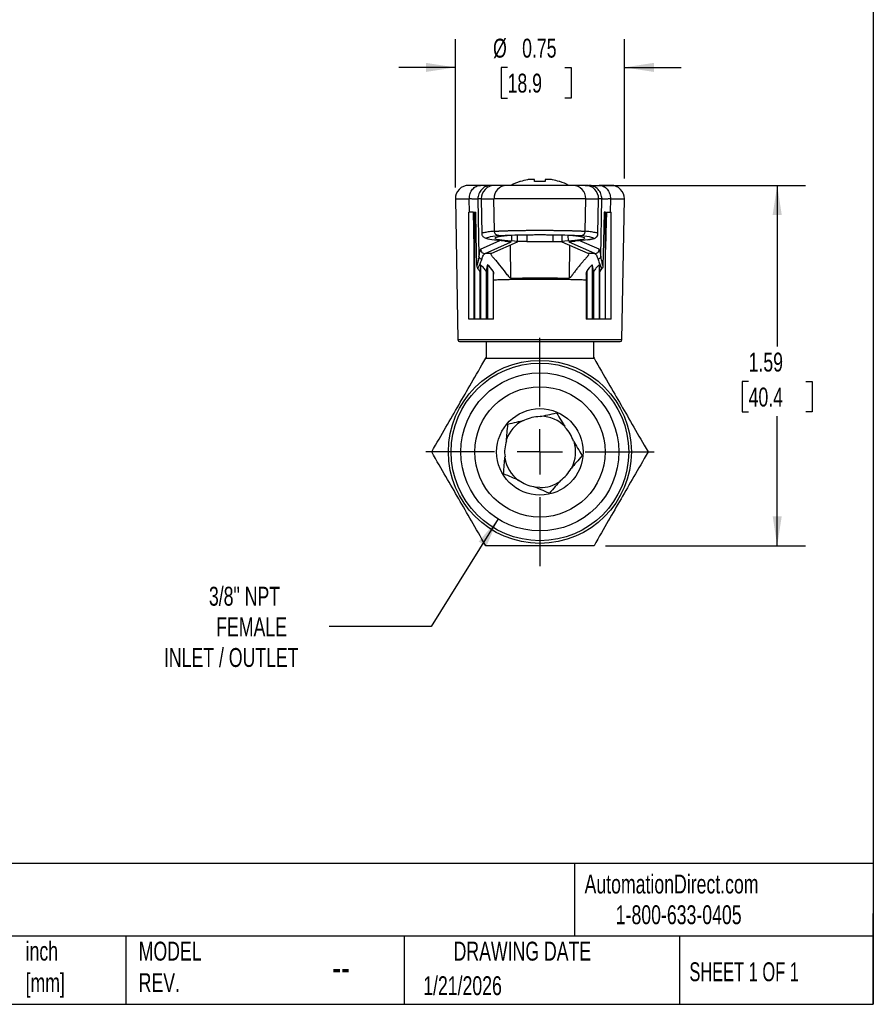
# Model space of a CAD drawing. Header units: inches. Extents: x 0.2 to 10.8, y 0.2 to 8.2.
# Tile 2 of 3: x 7 to 10.8, y 0.2 to 4.6. Entities that reach past the tile are written whole.
import ezdxf

# ---------------------------------------------------------------- set-up
doc = ezdxf.new("R2010")
doc.units = ezdxf.units.IN
doc.header["$MEASUREMENT"] = 0
doc.linetypes.add('SLD-Center', pattern=[0.75, 0.6, -0.05, 0.05, -0.05])
doc.linetypes.add('SLD-Solid', pattern=[0])
doc.layers.add('CENTER', color=40, linetype='SLD-Center')
doc.layers.add('DIMENSIONS', color=140, linetype='SLD-Solid', lineweight=25)
doc.layers.add('TEXT', color=140, linetype='SLD-Solid', lineweight=25)
doc.styles.add('SLDTEXTSTYLE0', font='TXT', dxfattribs={"width": 0.7})
doc.styles.add('SLDTEXTSTYLE1', font='TXT', dxfattribs={"width": 0.65})
doc.dimstyles.new('SLDDIMSTYLE0', dxfattribs={"dimtxt": 0.084961, "dimasz": 0.13, "dimexe": 0, "dimexo": 0.0625, "dimgap": 0.02124, "dimtad": 0, "dimtih": 1, "dimtoh": 1, "dimrnd": 1e-09, "dimdsep": 46, "dimtxsty": 'SLDTEXTSTYLE0', "dimsah": 1, "dimcen": 0.09, "dimadec": 0, "dimazin": 2, "dimtfac": 1, "dimtmove": 0, "dimatfit": 0, "dimfxl": 0, "dimfrac": 2, "dimtolj": 1, "dimtzin": 12, "dimarcsym": 0})
doc.dimstyles.new('SLDDIMSTYLE1', dxfattribs={"dimtxt": 0.084961, "dimasz": 0.13, "dimexe": 0, "dimexo": 0.0625, "dimgap": 0.02124, "dimtad": 0, "dimtih": 1, "dimtoh": 1, "dimrnd": 1e-09, "dimzin": 12, "dimdsep": 46, "dimtxsty": 'SLDTEXTSTYLE0', "dimsah": 1, "dimcen": 0.09, "dimadec": 0, "dimazin": 3, "dimtfac": 1, "dimtofl": 0, "dimtmove": 0, "dimatfit": 3, "dimfxl": 0, "dimfrac": 2, "dimtolj": 1, "dimtzin": 12, "dimarcsym": 0})
doc.dimstyles.new('SLDDIMSTYLE3', dxfattribs={"dimtxt": 0.084961, "dimasz": 0.13, "dimexe": 0, "dimexo": 0.0625, "dimgap": 0.02124, "dimtad": 0, "dimtih": 1, "dimtoh": 1, "dimrnd": 1e-09, "dimzin": 12, "dimdsep": 46, "dimtxsty": 'SLDTEXTSTYLE0', "dimsah": 1, "dimcen": 0, "dimadec": 0, "dimazin": 3, "dimtfac": 1, "dimtofl": 0, "dimtmove": 0, "dimatfit": 3, "dimfxl": 0, "dimfrac": 2, "dimtolj": 1, "dimtzin": 12, "dimarcsym": 0})

# ---------------------------------------------------------------- blocks, each defined once
blk = doc.blocks.new('_D_4')
at = {"layer": 'DIMENSIONS'}
for p, q in [((9.5289, 3.8606), (10.451, 3.8606)), ((10.326, 3.8606), (10.326, 3.1506)), ((10.1998, 2.9965), (10.1712, 2.9965)), ((10.1712, 2.9965), (10.1712, 2.8615)), ((10.4522, 2.9965), (10.4808, 2.9965)), ((10.4808, 2.9965), (10.4808, 2.8615)), ((10.1712, 2.8615), (10.1998, 2.8615)), ((10.326, 2.272), (10.326, 2.8425)), ((10.4808, 2.8615), (10.4522, 2.8615)), ((9.5678, 2.272), (10.451, 2.272))]:
    blk.add_line(p, q, dxfattribs=at)
for points in [[(10.326, 3.8606), (10.306, 3.7306), (10.346, 3.7306)], [(10.326, 2.272), (10.346, 2.402), (10.306, 2.402)]]:
    blk.add_solid(points, dxfattribs=at)
at = {"layer": 'DIMENSIONS', "char_height": 0.08333, "attachment_point": 1, "style": 'SLDTEXTSTYLE0'}
for s, insert in [('1.59', (10.1998, 3.123)), ('40.4', (10.1998, 2.9689))]:
    blk.add_mtext(s, dxfattribs=dict(at, insert=insert))
blk = doc.blocks.new('_D_5')
at = {"layer": 'DIMENSIONS'}
for p, q in [((8.9061, 3.8505), (8.9061, 4.5056)), ((9.6521, 3.8906), (9.6521, 4.5056)), ((8.9061, 4.3806), (8.6561, 4.3806)), ((9.1365, 4.3806), (9.108, 4.3806)), ((9.108, 4.3806), (9.108, 4.2456)), ((9.389, 4.3806), (9.4175, 4.3806)), ((9.4175, 4.3806), (9.4175, 4.2456)), ((9.6521, 4.3806), (9.9021, 4.3806)), ((9.108, 4.2456), (9.1365, 4.2456)), ((9.4175, 4.2456), (9.389, 4.2456))]:
    blk.add_line(p, q, dxfattribs=at)
for points in [[(8.9061, 4.3806), (8.7761, 4.4006), (8.7761, 4.3606)], [(9.6521, 4.3806), (9.7821, 4.3606), (9.7821, 4.4006)]]:
    blk.add_solid(points, dxfattribs=at)
at = {"layer": 'DIMENSIONS', "char_height": 0.08333, "attachment_point": 1, "style": 'SLDTEXTSTYLE0'}
for s, insert in [('%%c', (9.0724, 4.5071)), ('0.75', (9.2007, 4.5071)), ('18.9', (9.1365, 4.353))]:
    blk.add_mtext(s, dxfattribs=dict(at, insert=insert))
blk = doc.blocks.new('_D_6')
at = {"layer": 'DIMENSIONS'}
for p, q in [((9.0947, 2.3897), (8.7991, 1.9159)), ((8.7991, 1.9159), (8.3496, 1.9159))]:
    blk.add_line(p, q, dxfattribs=at)
blk.add_solid([(9.0947, 2.3897), (9.0089, 2.29), (9.0428, 2.2688)], dxfattribs=at)
at = {"layer": 'DIMENSIONS', "attachment_point": 1, "style": 'SLDTEXTSTYLE0'}
for s, insert, char_height in [('3/8" NPT', (7.819, 2.0908), 0.08333), ('FEMALE', (7.8513, 1.9558), 0.08333), ('INLET / OUTLET', (7.6206, 1.8207), 0.083333)]:
    blk.add_mtext(s, dxfattribs=dict(at, insert=insert, char_height=char_height))
blk = doc.blocks.new('SW_CENTERMARKSYMBOL_0')
at = {"layer": 'CENTER', "color": 0}
for p, q in [((0, 0.2), (0, 0.5035)), ((0, 0), (0, 0.1)), ((-0.2, 0), (-0.5035, 0)), ((0, 0), (-0.1, 0)), ((0, 0), (0, -0.1)), ((0, 0), (0.1, 0)), ((0.2, 0), (0.5035, 0)), ((0, -0.2), (0, -0.5035))]:
    blk.add_line(p, q, dxfattribs=at)

msp = doc.modelspace()

# ---------------------------------------------------------------- linework, layer by layer
for p, q in [((9.1937, 3.8773), (9.1905, 3.8773)), ((9.2544, 3.8868), (9.232, 3.8868)), ((9.2555, 3.8773), (9.2555, 3.8854)), ((9.3027, 3.8773), (9.2555, 3.8773)), ((9.3027, 3.8854), (9.3027, 3.8773)), ((9.3262, 3.8868), (9.3038, 3.8868)), ((9.3677, 3.8773), (9.3645, 3.8773)), ((9.0169, 3.8606), (8.9652, 3.8606)), ((9.0647, 3.8606), (9.0169, 3.8606)), ((9.0791, 3.8606), (9.0647, 3.8606)), ((9.132, 3.8606), (9.0791, 3.8606)), ((9.4257, 3.8606), (9.132, 3.8606)), ((9.4789, 3.8606), (9.4257, 3.8606)), ((9.4789, 3.8606), (9.4935, 3.8606)), ((9.4935, 3.8606), (9.5412, 3.8606)), ((9.593, 3.8606), (9.5412, 3.8606)), ((8.9061, 3.8005), (8.917, 3.1793)), ((8.9061, 3.8005), (8.9676, 3.8005)), ((8.9686, 3.7424), (8.9676, 3.8005)), ((9.0058, 3.8005), (9.0101, 3.5489)), ((9.02, 3.8005), (9.0058, 3.8005)), ((9.02, 3.8005), (9.0227, 3.6473)), ((9.02, 3.8005), (9.0766, 3.8005)), ((9.0789, 3.6581), (9.0766, 3.8005)), ((9.4811, 3.8005), (9.0766, 3.8005)), ((9.4788, 3.6581), (9.4811, 3.8005)), ((9.4811, 3.8005), (9.5379, 3.8005)), ((9.5352, 3.6473), (9.5379, 3.8005)), ((9.5523, 3.8005), (9.5379, 3.8005)), ((9.548, 3.5489), (9.5523, 3.8005)), ((9.5906, 3.8005), (9.5896, 3.7424)), ((9.5906, 3.8005), (9.6521, 3.8005)), ((9.6412, 3.1793), (9.6521, 3.8005)), ((8.9653, 3.27), (8.9653, 3.7424)), ((8.9858, 3.7424), (8.9653, 3.7424)), ((8.9896, 3.7424), (8.99, 3.7424)), ((8.99, 3.7424), (8.99, 3.27)), ((8.99, 3.7424), (8.9961, 3.7424)), ((9.5682, 3.7424), (9.562, 3.7424)), ((9.5682, 3.27), (9.5682, 3.7424)), ((9.5686, 3.7424), (9.5682, 3.7424)), ((9.5723, 3.7424), (9.5929, 3.7424)), ((9.5929, 3.27), (9.5929, 3.7424)), ((9.0176, 3.5789), (9.1028, 3.617)), ((9.0372, 3.5596), (9.1499, 3.61)), ((9.1792, 3.6104), (9.0656, 3.5601)), ((9.1537, 3.6396), (9.1533, 3.6157)), ((9.1802, 3.6112), (9.1807, 3.6406)), ((9.2217, 3.6125), (9.1802, 3.6125)), ((9.2217, 3.6415), (9.2217, 3.6125)), ((9.2217, 3.6125), (9.3365, 3.6125)), ((9.3365, 3.6415), (9.3365, 3.6125)), ((9.3365, 3.6125), (9.3762, 3.6125)), ((9.3757, 3.6407), (9.3763, 3.6112)), ((9.4923, 3.5601), (9.3773, 3.6104)), ((9.403, 3.6397), (9.4034, 3.6157)), ((9.5209, 3.5596), (9.4082, 3.61)), ((9.5406, 3.5789), (9.4559, 3.6167)), ((8.9895, 3.27), (8.9895, 3.5784)), ((9.1486, 3.5968), (9.1495, 3.4515)), ((9.4094, 3.5963), (9.4085, 3.4514)), ((9.5687, 3.27), (9.5687, 3.5783)), ((9.4941, 3.5578), (9.4939, 3.5565)), ((9.0146, 3.4798), (9.0146, 3.27)), ((9.0177, 3.5096), (9.0177, 3.27)), ((9.0424, 3.4809), (9.0424, 3.27)), ((9.0479, 3.5106), (9.0479, 3.27)), ((9.0727, 3.4819), (9.0727, 3.27)), ((9.4855, 3.4819), (9.4855, 3.27)), ((9.5102, 3.5106), (9.5102, 3.27)), ((9.5157, 3.4809), (9.5157, 3.27)), ((9.5405, 3.5096), (9.5405, 3.27)), ((9.5436, 3.27), (9.5436, 3.4798)), ((9.0748, 3.27), (9.0748, 3.469)), ((9.4834, 3.469), (9.4834, 3.27)), ((8.9895, 3.27), (8.9653, 3.27)), ((8.99, 3.27), (8.9895, 3.27)), ((9.0146, 3.27), (8.99, 3.27)), ((9.0177, 3.27), (9.0146, 3.27)), ((9.0424, 3.27), (9.0177, 3.27)), ((9.0479, 3.27), (9.0424, 3.27)), ((9.0727, 3.27), (9.0479, 3.27)), ((9.0748, 3.27), (9.0727, 3.27)), ((9.4855, 3.27), (9.4834, 3.27)), ((9.5102, 3.27), (9.4855, 3.27)), ((9.5157, 3.27), (9.5102, 3.27)), ((9.5405, 3.27), (9.5157, 3.27)), ((9.5436, 3.27), (9.5405, 3.27)), ((9.5682, 3.27), (9.5436, 3.27)), ((9.5687, 3.27), (9.5682, 3.27)), ((9.5929, 3.27), (9.5687, 3.27)), ((9.6412, 3.1793), (8.917, 3.1793)), ((8.9248, 3.1716), (9.6333, 3.1716)), ((9.0429, 3.103), (9.0429, 3.1716)), ((9.5153, 3.1716), (9.5153, 3.103)), ((9.0404, 3.0987), (9.0429, 3.103)), ((9.5153, 3.103), (9.5178, 3.0987))]:
    msp.add_line(p, q)
at = {"flags": 128}
for points in [[(8.9895, 3.5784), (8.9874, 3.6702), (8.9858, 3.7424)], [(9.0008, 3.5068), (8.9982, 3.6388), (8.9961, 3.7424)], [(9.562, 3.7424), (9.5594, 3.6105), (9.5574, 3.5068)], [(9.5723, 3.7424), (9.5703, 3.6505), (9.5687, 3.5783)], [(9.1251, 3.6148), (9.1321, 3.6142), (9.1379, 3.6136), (9.1427, 3.613), (9.1464, 3.6124), (9.149, 3.6118), (9.1504, 3.6112), (9.1508, 3.6106), (9.1499, 3.61)], [(9.2791, 2.5279), (9.2576, 2.5293), (9.2546, 2.5298)]]:
    msp.add_lwpolyline(points, dxfattribs=at)
for radius in [0.4035, 0.3917, 0.3484, 0.2874, 0.1909]:
    msp.add_circle((9.2791, 2.6854), radius)
for centre, radius, start, end in [((9.2791, 3.6189), 0.2731, 108.9246, 117.7873), ((9.2791, 3.6189), 0.2721, 101.6867, 108.2857), ((9.2791, 3.6189), 0.2721, 71.7143, 78.3133), ((9.2791, 3.6189), 0.2731, 62.2127, 71.0754), ((8.9652, 3.8015), 0.0591, 90, 181), ((9.0791, 3.8015), 0.0591, 90, 181), ((9.1339, 3.8032), 0.0573, 91.8639, 181.7498), ((9.4239, 3.8033), 0.0573, 358.2424, 88.1273), ((9.4789, 3.8015), 0.0591, 359, 90), ((9.593, 3.8015), 0.0591, 359, 90), ((9.2304, -6.0524), 9.6139, 90.98203, 91.15123), ((9.3277, -6.0556), 9.6171, 88.84879, 89.01906), ((8.9248, 3.1794), 0.00787, 181, 270), ((9.6333, 3.1794), 0.00787, 270, 359), ((9.2791, 2.6854), 0.1575, 118.0584, 159.9339), ((9.2791, 2.6854), 0.1555, 89.8008, 116.1499), ((9.2791, 2.6854), 0.1575, 45.0762, 88.2674), ((9.2791, 2.6854), 0.1555, 17.8008, 44.1499), ((9.2791, 2.6854), 0.1555, 161.8008, 188.1499), ((9.2791, 2.6854), 0.1575, 333.4909, 16.918), ((9.2791, 2.6854), 0.1575, 189.6157, 232.89), ((9.2791, 2.6854), 0.1555, 305.8008, 332.1499), ((9.2791, 2.6854), 0.1555, 233.8008, 260.1499), ((9.2791, 2.6854), 0.1575, 270, 304.0178)]:
    msp.add_arc(centre, radius, start, end)
for centre, major_axis, ratio, start_param, end_param in [((9.132, 3.8015), (0, 0.0591), 0.938842, 1.570797, 1.58825), ((9.4257, 3.8015), (0, 0.0591), 0.93856, 4.694936, 4.71239), ((9.9435, 3.6278), (0.8633, 0), 0.034921, 2.786278, 3.55606), ((9.2791, 3.6365), (0.1545, 0), 0.034921, 0.350061, 2.787932), ((8.8627, 3.6112), (0.3175, 0), 0.034921, 6.204459, 6.697653), ((9.6938, 3.6112), (0.3175, 0), 0.034921, 2.725305, 3.221359), ((8.6138, 3.6279), (0.8633, 0), 0.034921, 5.866897, 6.635018)]:
    msp.add_ellipse(centre, major_axis=major_axis, ratio=ratio, start_param=start_param, end_param=end_param)
for points in [[(9.232, 3.8868), (9.2294, 3.8864), (9.2267, 3.8859), (9.224, 3.8854)], [(9.2555, 3.8854), (9.2555, 3.8859), (9.2551, 3.8864), (9.2544, 3.8868)], [(9.3038, 3.8868), (9.3031, 3.8864), (9.3027, 3.8859), (9.3027, 3.8854)], [(9.3342, 3.8854), (9.3315, 3.8859), (9.3288, 3.8864), (9.3262, 3.8868)], [(8.9676, 3.8005), (8.9676, 3.8008), (8.9676, 3.8012), (8.9676, 3.8015)], [(9.5906, 3.8015), (9.5906, 3.8012), (9.5906, 3.8008), (9.5906, 3.8005)], [(9.0639, 3.5578), (9.0645, 3.559), (9.0651, 3.5598), (9.0656, 3.5601)], [(9.4923, 3.5601), (9.4929, 3.5598), (9.4935, 3.559), (9.4941, 3.5578)], [(9.0226, 3.5336), (9.0191, 3.5349), (9.0129, 3.5392), (9.0103, 3.5456), (9.0101, 3.5489)], [(9.548, 3.5489), (9.5478, 3.5456), (9.5452, 3.5392), (9.5391, 3.5349), (9.5356, 3.5336)], [(9.0008, 3.5068), (9.0009, 3.5018), (9.0022, 3.4966), (9.0053, 3.4928)], [(9.0053, 3.4928), (9.0087, 3.4887), (9.0118, 3.4844), (9.0146, 3.4798)], [(9.0177, 3.5096), (9.0165, 3.5009), (9.0154, 3.491), (9.0146, 3.4798)], [(9.0727, 3.4819), (9.0661, 3.4928), (9.0575, 3.5024), (9.0479, 3.5106)], [(9.0727, 3.4819), (9.0735, 3.4777), (9.0742, 3.4734), (9.0748, 3.469)], [(9.4833, 3.469), (9.4839, 3.4734), (9.4847, 3.4777), (9.4855, 3.4819)], [(9.5102, 3.5106), (9.5007, 3.5024), (9.4921, 3.4928), (9.4855, 3.4819)], [(9.5405, 3.5096), (9.5417, 3.5009), (9.5428, 3.491), (9.5436, 3.4798)], [(9.5436, 3.4798), (9.5463, 3.4844), (9.5495, 3.4887), (9.5529, 3.4928)], [(9.5574, 3.5068), (9.5573, 3.5018), (9.5561, 3.4967), (9.5528, 3.4928)], [(9.1379, 2.8082), (9.1649, 2.8144), (9.188, 2.8197), (9.2106, 2.8249)], [(9.2796, 2.8409), (9.3022, 2.8461), (9.3252, 2.8514), (9.3523, 2.8576)], [(9.3523, 2.8576), (9.3666, 2.8338), (9.3788, 2.8135), (9.3907, 2.7937)], [(9.1314, 2.7339), (9.1334, 2.757), (9.1355, 2.7805), (9.1379, 2.8082)], [(9.4272, 2.7329), (9.4391, 2.713), (9.4512, 2.6928), (9.4655, 2.669)], [(9.1186, 2.589), (9.121, 2.6167), (9.1231, 2.6402), (9.1251, 2.6633)], [(9.4655, 2.669), (9.4473, 2.648), (9.4318, 2.6302), (9.4166, 2.6127)], [(9.1872, 2.5599), (9.1659, 2.5689), (9.1442, 2.5782), (9.1186, 2.589)], [(9.3211, 2.503), (9.2956, 2.5138), (9.2738, 2.5231), (9.2525, 2.5321)], [(9.3701, 2.5592), (9.3549, 2.5418), (9.3393, 2.5239), (9.3211, 2.503)]]:
    msp.add_open_spline(points, degree=3)
for points, knots in [([(8.9676, 3.8015), (8.9676, 3.8092), (8.9689, 3.817), (8.9738, 3.8312), (8.9775, 3.8378), (8.9866, 3.8487), (8.9921, 3.8531), (9.004, 3.859), (9.0105, 3.8606), (9.0169, 3.8606)], [0, 0, 0, 0, 0.25, 0.25, 0.5, 0.5, 0.75, 0.75, 1, 1, 1, 1]), ([(9.0647, 3.8606), (9.0569, 3.8606), (9.0491, 3.859), (9.0348, 3.8529), (9.0282, 3.8485), (9.0173, 3.8373), (9.0129, 3.8306), (9.0071, 3.8161), (9.0057, 3.8083), (9.0058, 3.8005)], [0, 0, 0, 0, 0.25, 0.25, 0.5, 0.5, 0.75, 0.75, 1, 1, 1, 1]), ([(9.5523, 3.8005), (9.5525, 3.8083), (9.551, 3.8161), (9.5453, 3.8306), (9.5409, 3.8373), (9.53, 3.8485), (9.5234, 3.8529), (9.5091, 3.859), (9.5013, 3.8606), (9.4935, 3.8606)], [0, 0, 0, 0, 0.25, 0.25, 0.5, 0.5, 0.75, 0.75, 1, 1, 1, 1]), ([(9.5412, 3.8606), (9.5477, 3.8606), (9.5542, 3.859), (9.5661, 3.8531), (9.5716, 3.8487), (9.5807, 3.8378), (9.5843, 3.8312), (9.5893, 3.817), (9.5906, 3.8092), (9.5906, 3.8015)], [0, 0, 0, 0, 0.25, 0.25, 0.5, 0.5, 0.75, 0.75, 1, 1, 1, 1]), ([(9.0058, 3.8005), (9.0055, 3.8005), (9.0049, 3.8005), (9.0035, 3.8004), (9.0017, 3.8004), (8.9995, 3.8004), (8.9969, 3.8004), (8.9939, 3.8004), (8.9904, 3.8004), (8.9866, 3.8004), (8.9824, 3.8004), (8.9779, 3.8004), (8.973, 3.8005), (8.9694, 3.8005), (8.9676, 3.8005)], [0, 0, 0, 0, 0.083334, 0.166668, 0.250002, 0.333335, 0.416668, 0.500001, 0.583334, 0.666667, 0.75, 0.833333, 0.916667, 1, 1, 1, 1]), ([(9.5906, 3.8005), (9.5888, 3.8005), (9.5852, 3.8005), (9.5803, 3.8004), (9.5757, 3.8004), (9.5715, 3.8004), (9.5677, 3.8004), (9.5643, 3.8004), (9.5613, 3.8004), (9.5587, 3.8004), (9.5565, 3.8004), (9.5547, 3.8004), (9.5532, 3.8005), (9.5526, 3.8005), (9.5523, 3.8005)], [0, 0, 0, 0, 0.083333, 0.166667, 0.25, 0.333333, 0.416666, 0.499999, 0.583332, 0.666665, 0.749998, 0.833332, 0.916666, 1, 1, 1, 1]), ([(8.9896, 3.7424), (8.9896, 3.7151), (8.9896, 3.6877), (8.9895, 3.6331), (8.9895, 3.6057), (8.9895, 3.5784)], [0.0000013, 0.0000013, 0.0000013, 0.0000013, 0.208508, 0.208508, 0.4170503, 0.4170503, 0.4170503, 0.4170503]), ([(9.5687, 3.5783), (9.5687, 3.6056), (9.5687, 3.633), (9.5686, 3.6877), (9.5686, 3.7151), (9.5686, 3.7424)], [0.000001, 0.000001, 0.000001, 0.000001, 0.2086477, 0.2086477, 0.4172587, 0.4172587, 0.4172587, 0.4172587]), ([(9.0227, 3.6473), (9.0229, 3.6455), (9.0235, 3.6409), (9.026, 3.6368), (9.0304, 3.6323), (9.0367, 3.6288), (9.0426, 3.6269), (9.0454, 3.626)], [0, 0, 0, 0, 0.106104, 0.267657, 0.485256, 0.758896, 1, 1, 1, 1]), ([(9.0789, 3.6581), (9.0752, 3.6578), (9.0672, 3.657), (9.0559, 3.6557), (9.0448, 3.6542), (9.0347, 3.6525), (9.027, 3.6505), (9.0228, 3.6488), (9.0232, 3.6477), (9.0234, 3.6473)], [0, 0, 0, 0, 0.101955, 0.222932, 0.362926, 0.521936, 0.699956, 0.896984, 1, 1, 1, 1]), ([(9.0789, 3.6581), (9.08, 3.6582), (9.0823, 3.6584), (9.0862, 3.6587), (9.0904, 3.6589), (9.0949, 3.6592), (9.0997, 3.6594), (9.1048, 3.6597), (9.1102, 3.6599), (9.1159, 3.6601), (9.1218, 3.6603), (9.1279, 3.6605), (9.1342, 3.6607), (9.1407, 3.6609), (9.1474, 3.6611), (9.1542, 3.6612), (9.1612, 3.6614), (9.1683, 3.6615), (9.1755, 3.6617), (9.1827, 3.6618), (9.1901, 3.6619), (9.1975, 3.662), (9.2049, 3.6621), (9.2124, 3.6622), (9.2198, 3.6623), (9.2273, 3.6623), (9.2348, 3.6624), (9.2423, 3.6624), (9.2497, 3.6625), (9.2571, 3.6625), (9.2644, 3.6625), (9.2717, 3.6626), (9.2765, 3.6626), (9.2789, 3.6626)], [0, 0, 0, 0, 0.036818, 0.073331, 0.109541, 0.145447, 0.181049, 0.216348, 0.251342, 0.286032, 0.320418, 0.354501, 0.388279, 0.421753, 0.454924, 0.48779, 0.520352, 0.55261, 0.584565, 0.616215, 0.647561, 0.678603, 0.709341, 0.739775, 0.769905, 0.799731, 0.829252, 0.85847, 0.887384, 0.915994, 0.9443, 0.972302, 1, 1, 1, 1]), ([(9.0974, 3.6388), (9.0926, 3.6389), (9.0832, 3.6431), (9.079, 3.6531), (9.0789, 3.6581)], [0, 0, 0, 0, 0.4999463, 0.9999463, 0.9999463, 0.9999463, 0.9999463]), ([(9.2789, 3.6626), (9.282, 3.6626), (9.2882, 3.6626), (9.2977, 3.6625), (9.3072, 3.6625), (9.3168, 3.6624), (9.3264, 3.6624), (9.3361, 3.6623), (9.3457, 3.6622), (9.3554, 3.6621), (9.3649, 3.6619), (9.3744, 3.6618), (9.3838, 3.6616), (9.393, 3.6615), (9.4021, 3.6613), (9.4109, 3.6611), (9.4195, 3.6608), (9.4277, 3.6606), (9.4357, 3.6603), (9.4433, 3.6601), (9.4505, 3.6598), (9.4572, 3.6595), (9.4634, 3.6592), (9.4692, 3.6588), (9.4744, 3.6585), (9.4773, 3.6583), (9.4788, 3.6581)], [0, 0, 0, 0, 0.0358459, 0.0721979, 0.1090559, 0.1464201, 0.1842904, 0.2226669, 0.2615496, 0.3009385, 0.3408336, 0.3812349, 0.4221425, 0.4635563, 0.5054763, 0.5479025, 0.5908349, 0.6342734, 0.6782181, 0.7226689, 0.7676258, 0.8130887, 0.8590576, 0.9055325, 0.9525133, 1, 1, 1, 1]), ([(9.4603, 3.6388), (9.4651, 3.6389), (9.4745, 3.6431), (9.4786, 3.6531), (9.4788, 3.6581)], [0, 0, 0, 0, 0.4993322, 0.9993322, 0.9993322, 0.9993322, 0.9993322]), ([(9.5346, 3.6473), (9.5347, 3.6477), (9.5351, 3.6488), (9.5309, 3.6505), (9.5232, 3.6525), (9.5131, 3.6542), (9.5019, 3.6557), (9.4906, 3.657), (9.4825, 3.6578), (9.4788, 3.6581)], [0, 0, 0, 0, 0.104534, 0.301168, 0.478851, 0.63758, 0.777349, 0.898157, 1, 1, 1, 1]), ([(9.4909, 3.6208), (9.4946, 3.6213), (9.5025, 3.6224), (9.5103, 3.624), (9.516, 3.6256), (9.5196, 3.6268), (9.5227, 3.6281), (9.5277, 3.6312), (9.5333, 3.6371), (9.5346, 3.6438), (9.5352, 3.6473)], [0, 0, 0, 0, 0.1733377, 0.3785298, 0.4950353, 0.5952906, 0.6835732, 0.778732, 0.8839707, 1, 1, 1, 1]), ([(9.1251, 3.6148), (9.1005, 3.6167), (9.0812, 3.6186), (9.0536, 3.6226), (9.0455, 3.6247), (9.0408, 3.6288), (9.0442, 3.6308), (9.0624, 3.6349), (9.0772, 3.6369), (9.0974, 3.6388)], [0, 0, 0, 0, 0.25, 0.25, 0.5, 0.5, 0.75, 0.75, 1, 1, 1, 1]), ([(9.0974, 3.6388), (9.1041, 3.6394), (9.1137, 3.6401), (9.1377, 3.6411), (9.152, 3.6416), (9.1842, 3.6424), (9.202, 3.6427), (9.2395, 3.6431), (9.2788, 3.6433), (9.3181, 3.6431), (9.3556, 3.6427), (9.3733, 3.6424), (9.4213, 3.6412), (9.4466, 3.6401), (9.4603, 3.6388)], [0, 0, 0, 0, 0.125, 0.125, 0.25, 0.25, 0.375, 0.375, 0.5, 0.625, 0.625, 0.75, 0.75, 1, 1, 1, 1]), ([(9.1237, 3.6148), (9.1273, 3.6145), (9.1344, 3.614), (9.141, 3.6131), (9.1419, 3.613), (9.1423, 3.6129)], [0, 0, 0, 0, 0.355509, 0.696318, 1, 1, 1, 1]), ([(9.1499, 3.61), (9.1473, 3.6101), (9.1436, 3.6104), (9.1406, 3.6126), (9.1397, 3.6133)], [0, 0, 0, 0, 0.688825, 1, 1, 1, 1]), ([(9.433, 3.6148), (9.4231, 3.614), (9.4159, 3.6132), (9.4076, 3.6116), (9.4064, 3.6108), (9.4082, 3.61)], [0, 0, 0, 0, 0.5, 0.5, 1, 1, 1, 1]), ([(9.4187, 3.6135), (9.4177, 3.6127), (9.4147, 3.6104), (9.4108, 3.6101), (9.4082, 3.61)], [0, 0, 0, 0, 0.325859, 1, 1, 1, 1]), ([(9.4149, 3.6126), (9.4152, 3.6127), (9.4161, 3.6129), (9.4228, 3.6139), (9.4304, 3.6145), (9.4344, 3.6148)], [0, 0, 0, 0, 0.25804, 0.611874, 1, 1, 1, 1]), ([(9.4603, 3.6388), (9.4806, 3.6369), (9.4955, 3.6349), (9.5138, 3.6308), (9.5172, 3.6288), (9.5125, 3.6247), (9.5044, 3.6226), (9.4769, 3.6186), (9.4576, 3.6167), (9.433, 3.6148)], [0, 0, 0, 0, 0.25, 0.25, 0.5, 0.5, 0.75, 0.75, 1, 1, 1, 1]), ([(9.0176, 3.5789), (9.0162, 3.5783), (9.0149, 3.5753), (9.0124, 3.5651), (9.0112, 3.5579), (9.0101, 3.5489)], [0, 0, 0, 0, 0.5, 0.5, 1, 1, 1, 1]), ([(9.0176, 3.5789), (9.0177, 3.5738), (9.0199, 3.5688), (9.0271, 3.5616), (9.0322, 3.5596), (9.0372, 3.5596)], [0, 0, 0, 0, 0.5, 0.5, 1, 1, 1, 1]), ([(9.5209, 3.5596), (9.526, 3.5596), (9.531, 3.5616), (9.5383, 3.5688), (9.5405, 3.5738), (9.5406, 3.5789)], [0, 0, 0, 0, 0.5, 0.5, 1, 1, 1, 1]), ([(9.548, 3.5489), (9.547, 3.5579), (9.5458, 3.5651), (9.5433, 3.5753), (9.5419, 3.5783), (9.5406, 3.5789)], [0, 0, 0, 0, 0.5, 0.5, 1, 1, 1, 1]), ([(9.0101, 3.5489), (9.0098, 3.5453), (9.0092, 3.5414), (9.0073, 3.531), (9.0057, 3.5241), (9.0028, 3.5136), (9.0018, 3.5103), (9.0008, 3.5068)], [0.5822387, 0.5822387, 0.5822387, 0.5822387, 0.7072387, 0.7072387, 0.9072387, 0.9072387, 1, 1, 1, 1]), ([(9.0053, 3.4928), (9.0076, 3.4974), (9.0098, 3.5018), (9.0147, 3.5123), (9.0172, 3.5183), (9.0205, 3.5272), (9.0217, 3.5305), (9.0226, 3.5336)], [0.5345772, 0.5345772, 0.5345772, 0.5345772, 0.675, 0.675, 0.875, 0.875, 1, 1, 1, 1]), ([(9.0226, 3.5336), (9.0242, 3.5392), (9.0259, 3.5439), (9.0293, 3.5512), (9.0308, 3.554), (9.0334, 3.5572), (9.0344, 3.5581), (9.036, 3.5592), (9.0366, 3.5594), (9.0372, 3.5596)], [0, 0, 0, 0, 0.355, 0.355, 0.675, 0.675, 0.875, 0.875, 0.9996536, 0.9996536, 0.9996536, 0.9996536]), ([(9.1495, 3.4516), (9.1487, 3.4516), (9.1479, 3.452), (9.1465, 3.453), (9.1458, 3.4536), (9.144, 3.4555), (9.1429, 3.4568), (9.1396, 3.461), (9.1375, 3.4639), (9.1311, 3.4724), (9.1268, 3.4782), (9.1139, 3.4951), (9.1052, 3.5059), (9.0922, 3.5212), (9.0879, 3.5261), (9.0799, 3.5352), (9.0761, 3.5394), (9.0698, 3.5467), (9.0672, 3.5498), (9.0639, 3.5547), (9.0633, 3.5565), (9.0639, 3.5578)], [0, 0, 0, 0, 0.015625, 0.015625, 0.03125, 0.03125, 0.0625, 0.0625, 0.125, 0.125, 0.25, 0.25, 0.5, 0.5, 0.625, 0.625, 0.75, 0.75, 0.875, 0.875, 1, 1, 1, 1]), ([(9.4934, 3.5538), (9.4931, 3.5534), (9.4926, 3.5525), (9.4916, 3.551), (9.4904, 3.5493), (9.4875, 3.5458), (9.4819, 3.5394), (9.4729, 3.5293), (9.4627, 3.5176), (9.4524, 3.5053), (9.4418, 3.492), (9.4349, 3.483), (9.4313, 3.4783)], [0, 0, 0, 0, 0.0352, 0.070458, 0.105897, 0.141633, 0.279466, 0.425714, 0.563001, 0.712433, 0.850282, 1, 1, 1, 1]), ([(9.5209, 3.5596), (9.5215, 3.5594), (9.5222, 3.5592), (9.5238, 3.5581), (9.5248, 3.5572), (9.5273, 3.554), (9.5289, 3.5512), (9.5322, 3.5439), (9.5339, 3.5392), (9.5356, 3.5336)], [0.0003464, 0.0003464, 0.0003464, 0.0003464, 0.125, 0.125, 0.325, 0.325, 0.645, 0.645, 1, 1, 1, 1]), ([(9.5356, 3.5336), (9.5365, 3.5305), (9.5376, 3.5272), (9.541, 3.5183), (9.5435, 3.5123), (9.5484, 3.5018), (9.5505, 3.4974), (9.5528, 3.4928)], [0, 0, 0, 0, 0.125, 0.125, 0.325, 0.325, 0.4654473, 0.4654473, 0.4654473, 0.4654473]), ([(9.5574, 3.5068), (9.5564, 3.5103), (9.5554, 3.5136), (9.5525, 3.5241), (9.5509, 3.531), (9.549, 3.5414), (9.5484, 3.5453), (9.548, 3.5489)], [0, 0, 0, 0, 0.0927853, 0.0927853, 0.2927853, 0.2927853, 0.4177853, 0.4177853, 0.4177853, 0.4177853]), ([(9.0424, 3.4809), (9.0393, 3.4861), (9.0356, 3.4911), (9.0273, 3.5007), (9.0226, 3.5053), (9.0177, 3.5096)], [0.00002997, 0.00002997, 0.00002997, 0.00002997, 0.04652875, 0.04652875, 0.09662061, 0.09662061, 0.09662061, 0.09662061]), ([(9.0479, 3.5106), (9.0468, 3.5062), (9.0458, 3.5013), (9.044, 3.4914), (9.0431, 3.4863), (9.0424, 3.4809)], [0.00001105, 0.00001105, 0.00001105, 0.00001105, 0.05093012, 0.05093012, 0.09815091, 0.09815091, 0.09815091, 0.09815091]), ([(9.4314, 3.4783), (9.4302, 3.4766), (9.4277, 3.4734), (9.4242, 3.4686), (9.4209, 3.4644), (9.4179, 3.4604), (9.4156, 3.4572), (9.4137, 3.4546), (9.4122, 3.4529), (9.4105, 3.4517), (9.4091, 3.4515), (9.4085, 3.4514)], [0, 0, 0, 0, 0.170363, 0.335241, 0.494765, 0.613995, 0.750935, 0.82611, 0.882845, 0.944956, 1, 1, 1, 1]), ([(9.5157, 3.4809), (9.515, 3.4863), (9.5142, 3.4914), (9.5124, 3.5013), (9.5113, 3.5062), (9.5102, 3.5106)], [0.00003001, 0.00003001, 0.00003001, 0.00003001, 0.04750859, 0.04750859, 0.09870689, 0.09870689, 0.09870689, 0.09870689]), ([(9.5405, 3.5096), (9.5356, 3.5053), (9.5309, 3.5007), (9.5226, 3.4911), (9.5189, 3.4861), (9.5157, 3.4809)], [0.00003395, 0.00003395, 0.00003395, 0.00003395, 0.0498747, 0.0498747, 0.0961395, 0.0961395, 0.0961395, 0.0961395]), ([(9.2791, 3.4458), (9.267, 3.4458), (9.2426, 3.4458), (9.2061, 3.4455), (9.1697, 3.4451), (9.1339, 3.4445), (9.1019, 3.4437), (9.083, 3.4432), (9.0748, 3.4429)], [0, 0, 0, 0, 0.167288, 0.337376, 0.510264, 0.685954, 0.864449, 1, 1, 1, 1]), ([(9.1495, 3.4515), (9.1533, 3.4515), (9.1609, 3.4517), (9.1725, 3.4518), (9.1841, 3.452), (9.1959, 3.4521), (9.2076, 3.4522), (9.2195, 3.4523), (9.2314, 3.4524), (9.2433, 3.4525), (9.2552, 3.4525), (9.2672, 3.4525), (9.2751, 3.4525), (9.2791, 3.4525)], [0, 0, 0, 0, 0.0917914, 0.183406, 0.2748438, 0.3661051, 0.45719, 0.5480985, 0.6388307, 0.7293869, 0.8197671, 0.9099714, 1, 1, 1, 1]), ([(9.2791, 3.4525), (9.2831, 3.4525), (9.291, 3.4525), (9.3029, 3.4525), (9.3148, 3.4525), (9.3267, 3.4524), (9.3386, 3.4523), (9.3504, 3.4522), (9.3622, 3.4521), (9.3739, 3.4519), (9.3856, 3.4518), (9.3971, 3.4516), (9.4047, 3.4515), (9.4085, 3.4514)], [0, 0, 0, 0, 0.089977, 0.180141, 0.27049, 0.361026, 0.451748, 0.542657, 0.633752, 0.725033, 0.816502, 0.908157, 1, 1, 1, 1]), ([(9.4834, 3.4429), (9.4752, 3.4432), (9.4562, 3.4437), (9.4243, 3.4445), (9.3885, 3.4451), (9.3521, 3.4455), (9.3156, 3.4458), (9.2912, 3.4458), (9.2791, 3.4458)], [0, 0, 0, 0, 0.135528, 0.314028, 0.489723, 0.662616, 0.832707, 1, 1, 1, 1]), ([(8.8018, 2.6854), (8.8247, 2.7251), (8.8452, 2.7606), (8.8842, 2.8281), (8.9026, 2.8601), (8.9395, 2.924), (8.958, 2.956), (8.997, 3.0235), (9.0175, 3.059), (9.0404, 3.0987)], [0, 0, 0, 0, 0.25, 0.25, 0.5, 0.5, 0.75, 0.75, 1, 1, 1, 1]), ([(9.0404, 3.0987), (9.0864, 3.0987), (9.1273, 3.0987), (9.2053, 3.0987), (9.2422, 3.0987), (9.316, 3.0987), (9.3529, 3.0987), (9.4309, 3.0987), (9.4718, 3.0987), (9.5178, 3.0987)], [0, 0, 0, 0, 0.25, 0.25, 0.5, 0.5, 0.75, 0.75, 1, 1, 1, 1]), ([(9.5178, 3.0987), (9.5407, 3.059), (9.5612, 3.0235), (9.6002, 2.956), (9.6186, 2.924), (9.6556, 2.8601), (9.674, 2.8281), (9.713, 2.7606), (9.7335, 2.7251), (9.7564, 2.6854)], [0, 0, 0, 0, 0.25, 0.25, 0.5, 0.5, 0.75, 0.75, 1, 1, 1, 1]), ([(9.0404, 2.272), (9.0175, 2.3117), (8.997, 2.3472), (8.958, 2.4147), (8.9395, 2.4467), (8.9026, 2.5106), (8.8842, 2.5426), (8.8452, 2.6101), (8.8247, 2.6456), (8.8018, 2.6854)], [0, 0, 0, 0, 0.25, 0.25, 0.5, 0.5, 0.75, 0.75, 1, 1, 1, 1]), ([(9.7564, 2.6854), (9.7335, 2.6456), (9.713, 2.6101), (9.674, 2.5426), (9.6556, 2.5106), (9.6186, 2.4467), (9.6002, 2.4147), (9.5612, 2.3472), (9.5407, 2.3117), (9.5178, 2.272)], [0, 0, 0, 0, 0.25, 0.25, 0.5, 0.5, 0.75, 0.75, 1, 1, 1, 1]), ([(9.5178, 2.272), (9.4718, 2.272), (9.4309, 2.272), (9.3529, 2.272), (9.316, 2.272), (9.2422, 2.272), (9.2053, 2.272), (9.1273, 2.272), (9.0864, 2.272), (9.0404, 2.272)], [0, 0, 0, 0, 0.25, 0.25, 0.5, 0.5, 0.75, 0.75, 1, 1, 1, 1])]:
    msp.add_open_spline(points, degree=3, knots=knots)
at = {"layer": 'TEXT'}
for p, q in [((10.75, 8.25), (10.75, 0.25)), ((10.75, 0.8711), (0.25, 0.8711)), ((9.4321, 0.8711), (9.4321, 0.55)), ((10.75, 0.25), (10.75, 0.65)), ((10.75, 0.55), (0.25, 0.55)), ((7.4528, 0.55), (7.4528, 0.25)), ((8.6797, 0.55), (8.6797, 0.25)), ((9.8956, 0.55), (9.8956, 0.25)), ((0.25, 0.25), (10.75, 0.25))]:
    msp.add_line(p, q, dxfattribs=at)

# ---------------------------------------------------------------- block references
at = {"layer": 'CENTER'}
msp.add_blockref('SW_CENTERMARKSYMBOL_0', (9.2791, 2.6854), dxfattribs=at)

# ---------------------------------------------------------------- texts
at = {"layer": 'TEXT'}
for s, insert, char_height, attachment_point, style in [('AutomationDirect.com', (9.4762, 0.8219), 0.083333, 1, 'SLDTEXTSTYLE0'), ('1-800-633-0405', (9.6138, 0.6865), 0.083333, 1, 'SLDTEXTSTYLE0'), ('inch^J[mm]', (7.0104, 0.5261), 0.08333, 1, 'SLDTEXTSTYLE0'), ('MODEL ^JREV.', (7.5092, 0.5261), 0.083333, 1, 'SLDTEXTSTYLE0'), ('DRAWING DATE', (9.2018, 0.5261), 0.083333, 2, 'SLDTEXTSTYLE0'), ('SHEET 1 OF 1', (9.9386, 0.4351), 0.083333, 1, 'SLDTEXTSTYLE1'), ('--', (8.3633, 0.4754), 0.125, 1, 'SLDTEXTSTYLE0'), ('1/21/2026', (8.7643, 0.3737), 0.08333, 1, 'SLDTEXTSTYLE0')]:
    msp.add_mtext(s, dxfattribs=dict(at, insert=insert, char_height=char_height, attachment_point=attachment_point, style=style))

# ---------------------------------------------------------------- dimensions: what is measured, and where the dimension line sits
at = {"layer": 'DIMENSIONS'}
dim = msp.add_linear_dim(base=(8.9061, 4.3806), p1=(9.6521, 3.8005), p2=(8.9061, 3.8005), text='%%c<>', dimstyle='SLDDIMSTYLE0', dxfattribs=at)
dim.commit()
dim.dimension.update_dxf_attribs({"geometry": '_D_5', "text_midpoint": (9.2628, 4.3806), "dimtype": 160})
dim = msp.add_linear_dim(base=(10.326, 3.8606), p1=(9.5178, 2.272), p2=(9.4789, 3.8606), angle=90, dimstyle='SLDDIMSTYLE1', dxfattribs=at)
dim.commit()
dim.dimension.update_dxf_attribs({"geometry": '_D_4', "text_midpoint": (10.326, 2.9965), "dimtype": 160})
dim = msp.add_diameter_dim_2p(p1=(9.4635, 2.981), p2=(9.0947, 2.3897), text='3/8" NPT\\PFEMALE\\PINLET / OUTLET', dimstyle='SLDDIMSTYLE3', override={"dimpost": '<>'}, dxfattribs=at)
dim.commit()
dim.dimension.update_dxf_attribs({"geometry": '_D_6', "text_midpoint": (8.0692, 1.9159), "dimtype": 163})

doc.saveas('drawing.dxf')
